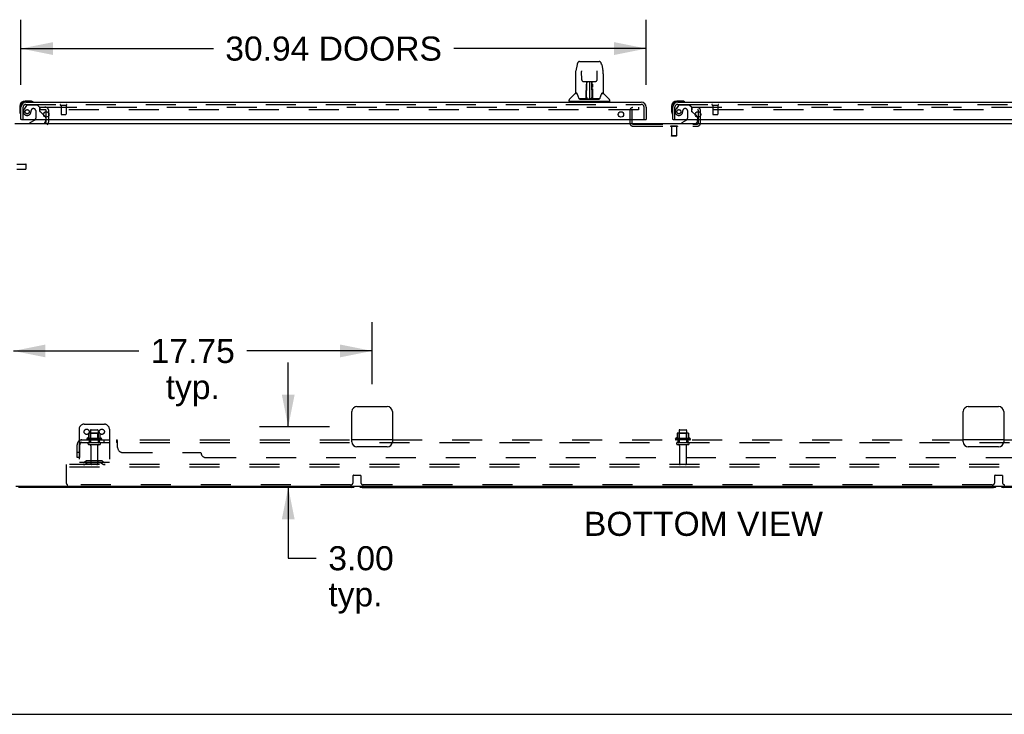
# Model space of a CAD drawing. Header units: inches. Extents: x 0 to 270, y 0 to 175.
# Tile 2 of 95: x 46 to 94, y 0 to 34. Entities that reach past the tile are written whole.
import ezdxf

# ---------------------------------------------------------------- set-up
doc = ezdxf.new("R2010")
doc.units = ezdxf.units.IN
doc.header["$LTSCALE"] = 14.84127
doc.header["$MEASUREMENT"] = 0
doc.linetypes.add('HIDDEN', pattern=[0.2, 0.1, -0.1])
doc.layers.get('0').update_dxf_attribs({"linetype": 'CONTINUOUS'})
for name, color, linetype in [('DEFAULT_2', 8, 'HIDDEN'), ('DIMENSIONS', 7, 'CONTINUOUS'), ('LEFT_OR_SECONDARY_DOOR_ASSEMBLY', 7, 'CONTINUOUS'), ('RIGHT_OR_MAIN_DOOR_ASSEMBLY', 7, 'CONTINUOUS'), ('SUBPANELS', 7, 'CONTINUOUS')]:
    doc.layers.add(name, color=color, linetype=linetype)
doc.styles.get("Standard").update_dxf_attribs({"font": 'arial.ttf'})
doc.dimstyles.new('DIMSTYLE_1', dxfattribs={"dimtxt": 1.190476, "dimasz": 1.587302, "dimexe": 0.09, "dimexo": 0.07, "dimgap": 0.0375, "dimtad": 0, "dimtih": 1, "dimtoh": 1, "dimzin": 4, "dimdsep": 46, "dimtxsty": 'Standard', "dimblk": '_FILLED', "dimblk1": '_FILLED', "dimblk2": '_FILLED', "dimcen": 0.09, "dimadec": 3, "dimazin": 1, "dimtfac": 1, "dimtdec": 3, "dimtofl": 0, "dimtmove": 0, "dimatfit": 3, "dimldrblk": '_FILLED', "dimfxl": 0, "dimtolj": 1, "dimtzin": 4, "dimarcsym": 0})

# ---------------------------------------------------------------- blocks, each defined once
blk = doc.blocks.new('_FILLED')
at = {"color": 0, "linetype": 'ByBlock'}
blk.add_solid([(0, 0), (-1, 0.2), (-1, -0.2)], dxfattribs=at)
blk = doc.blocks.new('*D6')
at = {"layer": 'DIMENSIONS', "color": 2, "linetype": 'Continuous'}
for p, q in [((45.59, 31.152), (45.59, 34.373)), ((76.527, 31.152), (76.527, 34.373)), ((45.59, 32.944), (55.108, 32.944)), ((76.527, 32.944), (67.009, 32.944))]:
    blk.add_line(p, q, dxfattribs=at)
at = {"layer": 'DIMENSIONS', "color": 2, "linetype": 'Continuous', "xscale": 1.5873015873, "yscale": 1.5873015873, "zscale": 1.5873015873, "rotation": 180}
blk.add_blockref('_FILLED', (45.59, 32.944), dxfattribs=at)
at = {"layer": 'DIMENSIONS', "color": 2, "linetype": 'Continuous', "xscale": 1.5873015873, "yscale": 1.5873015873, "zscale": 1.5873015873}
blk.add_blockref('_FILLED', (76.527, 32.944), dxfattribs=at)
at = {"layer": 'DIMENSIONS', "color": 2, "linetype": 'Continuous', "insert": (61.059, 33.539), "char_height": 1.19048, "width": 10.70986, "attachment_point": 2, "line_spacing_factor": 0.9}
blk.add_mtext('30.94 DOORS', dxfattribs=at)
blk = doc.blocks.new('*D11')
at = {"layer": 'DIMENSIONS', "color": 2, "linetype": 'Continuous'}
for p, q in [((62.965, 16.341), (62.965, 19.41)), ((45.215, 17.981), (51.415, 17.981)), ((62.965, 17.981), (56.765, 17.981))]:
    blk.add_line(p, q, dxfattribs=at)
at = {"layer": 'DIMENSIONS', "color": 2, "linetype": 'Continuous', "xscale": 1.5873015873, "yscale": 1.5873015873, "zscale": 1.5873015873, "rotation": 180}
blk.add_blockref('_FILLED', (45.215, 17.981), dxfattribs=at)
at = {"layer": 'DIMENSIONS', "color": 2, "linetype": 'Continuous', "xscale": 1.5873015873, "yscale": 1.5873015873, "zscale": 1.5873015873}
blk.add_blockref('_FILLED', (62.965, 17.981), dxfattribs=at)
at = {"layer": 'DIMENSIONS', "color": 2, "linetype": 'Continuous', "insert": (54.09, 18.576), "char_height": 1.1905, "width": 4.16003, "attachment_point": 2, "line_spacing_factor": 0.9}
blk.add_mtext('17.75\\Ptyp.', dxfattribs=at)
blk = doc.blocks.new('*D12')
at = {"layer": 'DIMENSIONS', "color": 2, "linetype": 'Continuous'}
for p, q in [((58.814, 14.23), (58.814, 17.404)), ((60.854, 14.23), (57.385, 14.23)), ((58.814, 11.23), (58.814, 7.722)), ((58.814, 7.722), (60.203, 7.722))]:
    blk.add_line(p, q, dxfattribs=at)
at = {"layer": 'DIMENSIONS', "color": 2, "linetype": 'Continuous', "xscale": 1.5873015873, "yscale": 1.5873015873, "zscale": 1.5873015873}
for p, rotation in [((58.814, 14.23), 270), ((58.814, 11.23), 90)]:
    blk.add_blockref('_FILLED', p, dxfattribs=dict(at, rotation=rotation))
at = {"layer": 'DIMENSIONS', "color": 2, "linetype": 'Continuous', "insert": (60.798, 8.318), "char_height": 1.1905, "width": 3.23509, "attachment_point": 1, "line_spacing_factor": 0.9}
blk.add_mtext('3.00\\Ptyp.', dxfattribs=at)

msp = doc.modelspace()

# ---------------------------------------------------------------- linework, layer by layer
at = {"color": 7, "linetype": 'Continuous'}
for p, q in [((46.8399, 29.5506), (46.8399, 29.8166)), ((46.8399, 29.3546), (46.8399, 29.4336)), ((45.2774, 29.2296), (110.9024, 29.2296)), ((62.2149, 15.2296), (63.7149, 15.2296)), ((92.4649, 15.2296), (93.9649, 15.2296)), ((61.9649, 13.4796), (61.9649, 14.9796)), ((63.9649, 14.9796), (63.9649, 13.4796)), ((92.2149, 13.4796), (92.2149, 14.9796)), ((94.2149, 14.9796), (94.2149, 13.4796)), ((63.7149, 13.2296), (62.2149, 13.2296)), ((93.9649, 13.2296), (92.4649, 13.2296)), ((45.3399, 11.2921), (110.7774, 11.2921)), ((61.9649, 11.2296), (45.4649, 11.2296)), ((62.4649, 11.2296), (93.7149, 11.2296)), ((110.7149, 11.2296), (94.2149, 11.2296)), ((0, 0), (269.8413, 0))]:
    msp.add_line(p, q, dxfattribs=at)
for centre, radius, start, end in [((46.7149, 29.3546), 0.125, 270, 360), ((62.2149, 14.9796), 0.25, 90, 180), ((63.7149, 14.9796), 0.25, 0, 90), ((92.4649, 14.9796), 0.25, 90, 180), ((93.9649, 14.9796), 0.25, 0, 90), ((62.2149, 13.4796), 0.25, 180, 270), ((63.7149, 13.4796), 0.25, 270, 360), ((92.4649, 13.4796), 0.25, 180, 270), ((93.9649, 13.4796), 0.25, 270, 360), ((61.9649, 11.4796), 0.25, 270, 311.40459), ((62.4649, 11.4796), 0.25, 228.59544, 270), ((93.7149, 11.4796), 0.25, 270, 311.40456), ((94.2149, 11.4796), 0.25, 228.59541, 270)]:
    msp.add_arc(centre, radius, start, end, dxfattribs=at)
at = {"layer": 'DEFAULT_2', "color": 8, "linetype": 'HIDDEN'}
for p, q in [((46.5274, 30.0421), (46.5274, 29.9171)), ((46.5274, 30.0421), (46.8437, 30.0421)), ((46.8437, 29.9171), (46.5274, 29.9171)), ((46.8399, 29.8166), (46.8399, 29.8546)), ((46.8711, 30.0421), (76.1524, 30.0421)), ((76.1524, 29.9171), (46.8711, 29.9171)), ((46.9649, 29.3546), (46.9649, 29.8546)), ((75.7149, 29.8681), (75.7149, 29.2596)), ((75.8189, 29.8681), (75.8189, 29.2596)), ((76.1524, 30.0421), (76.1524, 29.9171)), ((78.7774, 30.0421), (78.7774, 29.9171)), ((78.7774, 30.0421), (108.0586, 30.0421)), ((108.0586, 29.9171), (78.7774, 29.9171)), ((79.1109, 29.2596), (79.1109, 29.8681)), ((79.2149, 29.2596), (79.2149, 29.8681)), ((46.8399, 29.4336), (46.8399, 29.5506)), ((75.8689, 29.2096), (79.0609, 29.2096)), ((75.8689, 29.1056), (79.0609, 29.1056)), ((77.7304, 29.1096), (77.7304, 29.0916)), ((78.0674, 29.1096), (77.7304, 29.1096)), ((78.0674, 29.0916), (77.7304, 29.0916)), ((77.7749, 29.0916), (77.7749, 28.6196)), ((78.0229, 29.0916), (78.0229, 28.6196)), ((78.0674, 29.1096), (78.0674, 29.0916)), ((77.7849, 28.6096), (77.7749, 28.6196)), ((78.0229, 28.6196), (77.7749, 28.6196)), ((78.0129, 28.6096), (77.7849, 28.6096)), ((78.0129, 28.6096), (78.0229, 28.6196)), ((45.3829, 27.2286), (45.8299, 27.2286)), ((45.3829, 26.9806), (45.8299, 26.9806)), ((45.8399, 26.9906), (45.8399, 27.2186)), ((48.7149, 14.3546), (49.7149, 14.3546)), ((48.4649, 14.1046), (48.4649, 12.3546)), ((49.5707, 13.6496), (48.8591, 13.6496)), ((48.9374, 13.9051), (48.9374, 13.6775)), ((49.4705, 13.9156), (48.9593, 13.9156)), ((49.0314, 13.8956), (49.0114, 13.9156)), ((49.0274, 14.0496), (49.0274, 13.4546)), ((49.0314, 13.5996), (49.0314, 13.8956)), ((49.3984, 13.8956), (49.0314, 13.8956)), ((49.0574, 14.0796), (49.3724, 14.0796)), ((49.3984, 13.8956), (49.4184, 13.9156)), ((49.3984, 13.5996), (49.3984, 13.8956)), ((49.4024, 14.0496), (49.4024, 13.4546)), ((49.4924, 13.9051), (49.4924, 13.6775)), ((49.9649, 14.1046), (49.9649, 12.3546)), ((78.6957, 13.6496), (77.9841, 13.6496)), ((78.0624, 13.9051), (78.0624, 13.6775)), ((78.5955, 13.9156), (78.0843, 13.9156)), ((78.1564, 13.8956), (78.1364, 13.9156)), ((78.1524, 14.0496), (78.1524, 13.4546)), ((78.1564, 13.5996), (78.1564, 13.8956)), ((78.5234, 13.8956), (78.1564, 13.8956)), ((78.1824, 14.0796), (78.4974, 14.0796)), ((78.5234, 13.8956), (78.5434, 13.9156)), ((78.5234, 13.5996), (78.5234, 13.8956)), ((78.5274, 14.0496), (78.5274, 13.4546)), ((78.6174, 13.9051), (78.6174, 13.6775)), ((49.549, 13.5796), (48.8808, 13.5796)), ((48.9574, 13.4546), (49.4724, 13.4546)), ((48.9574, 13.3446), (49.4724, 13.3446)), ((49.0314, 13.5996), (49.0114, 13.5796)), ((49.3984, 13.5996), (49.0314, 13.5996)), ((49.0499, 13.2821), (49.0499, 12.3846)), ((49.3799, 13.2821), (49.3799, 12.3846)), ((49.3984, 13.5996), (49.4184, 13.5796)), ((78.674, 13.5796), (78.0058, 13.5796)), ((78.0824, 13.4546), (78.5974, 13.4546)), ((78.0824, 13.3446), (78.5974, 13.3446)), ((78.1564, 13.5996), (78.1364, 13.5796)), ((78.5234, 13.5996), (78.1564, 13.5996)), ((78.1749, 13.2821), (78.1749, 12.3846)), ((78.5049, 13.2821), (78.5049, 12.3846)), ((78.5234, 13.5996), (78.5434, 13.5796)), ((47.8399, 12.2296), (47.8399, 12.3546)), ((108.8399, 12.3546), (47.8399, 12.3546)), ((47.8399, 11.4171), (47.8399, 12.2296)), ((108.8399, 12.2296), (47.8399, 12.2296)), ((49.9649, 12.4586), (48.4649, 12.4586)), ((48.8078, 12.5272), (48.7398, 12.4782)), ((48.8685, 12.4428), (48.8006, 12.3938)), ((49.5554, 12.5486), (48.8744, 12.5486)), ((49.5554, 12.4446), (48.8744, 12.4446)), ((49.0399, 12.5486), (49.0399, 12.4446)), ((49.3899, 12.5486), (49.3899, 12.4446)), ((49.5613, 12.4428), (49.6292, 12.3938)), ((49.622, 12.5272), (49.69, 12.4782)), ((62.0274, 11.4796), (62.0274, 11.8106)), ((62.0474, 11.8306), (62.3824, 11.8306)), ((62.4024, 11.8106), (62.4024, 11.4796)), ((93.7774, 11.4796), (93.7774, 11.8106)), ((93.7974, 11.8306), (94.1324, 11.8306)), ((94.1524, 11.8106), (94.1524, 11.4796)), ((61.9024, 11.3546), (47.9024, 11.3546)), ((93.6524, 11.3546), (62.5274, 11.3546))]:
    msp.add_line(p, q, dxfattribs=at)
for centre in [(48.8399, 13.9796), (49.5899, 13.9796)]:
    msp.add_circle(centre, 0.128, dxfattribs=at)
for centre, radius, start, end in [((46.7774, 29.8546), 0.1875, 0, 90), ((46.7774, 29.8546), 0.0625, 0, 90), ((75.8689, 29.8681), 0.154, 90, 180), ((75.8689, 29.8681), 0.05, 90, 180), ((79.0609, 29.8681), 0.154, 0, 90), ((79.0609, 29.8681), 0.05, 0, 90), ((46.7149, 29.3546), 0.25, 310.76087, 360), ((75.8689, 29.2596), 0.154, 180, 270), ((75.8689, 29.2596), 0.05, 180, 270), ((79.0609, 29.2596), 0.154, 270, 360), ((79.0609, 29.2596), 0.05, 270, 360), ((45.8299, 27.2186), 0.01, 360, 90), ((45.8299, 26.9906), 0.01, 270, 0), ((48.7149, 14.1046), 0.25, 90, 180), ((49.7149, 14.1046), 0.25, 0, 90), ((48.8808, 13.618), 0.0384, 124.44966, 270), ((49.2149, 13.0495), 0.6977, 113.96793, 120.66313), ((48.9274, 13.6962), 0.01, 293.96793, 360), ((48.9474, 13.9051), 0.01, 95.19383, 180), ((48.9593, 13.7744), 0.1412, 90, 95.20805), ((49.0574, 14.0496), 0.03, 89.99999, 180), ((49.3724, 14.0496), 0.03, 0, 90.00001), ((49.4705, 13.7744), 0.1412, 84.79195, 90), ((49.4824, 13.9051), 0.01, 0, 84.80617), ((49.5024, 13.6962), 0.01, 180, 246.03207), ((49.2149, 13.0495), 0.6977, 59.33687, 66.03207), ((49.549, 13.618), 0.0384, 270, 55.55034), ((78.0058, 13.618), 0.0384, 124.44966, 270), ((78.3399, 13.0495), 0.6977, 113.96793, 120.66313), ((78.0524, 13.6962), 0.01, 293.96793, 360), ((78.0724, 13.9051), 0.01, 95.19383, 180), ((78.0843, 13.7744), 0.1412, 90, 95.20805), ((78.1824, 14.0496), 0.03, 89.99999, 180), ((78.4974, 14.0496), 0.03, 0, 90.00001), ((78.5955, 13.7744), 0.1412, 84.79195, 90), ((78.6074, 13.9051), 0.01, 0, 84.80617), ((78.6274, 13.6962), 0.01, 180, 246.03207), ((78.3399, 13.0495), 0.6977, 59.33687, 66.03207), ((78.674, 13.618), 0.0384, 270, 55.55034), ((48.9574, 13.3996), 0.055, 90, 270), ((48.9874, 13.2821), 0.0625, 0, 90), ((49.4424, 13.2821), 0.0625, 90, 180), ((49.4724, 13.3996), 0.055, 270, 90), ((78.0824, 13.3996), 0.055, 90, 270), ((78.1124, 13.2821), 0.0625, 0, 90), ((78.5674, 13.2821), 0.0625, 90, 180), ((78.5974, 13.3996), 0.055, 270, 90), ((48.6791, 12.5626), 0.104, 270, 305.75389), ((48.6791, 12.5626), 0.208, 270, 305.75389), ((48.8744, 12.4346), 0.114, 90, 125.75389), ((48.8744, 12.4346), 0.01, 90, 125.75389), ((49.0799, 12.3846), 0.03, 180, 270), ((49.3499, 12.3846), 0.03, 270, 360), ((49.5554, 12.4346), 0.114, 54.24611, 90), ((49.5554, 12.4346), 0.01, 54.24611, 90), ((49.7507, 12.5626), 0.208, 234.24611, 270), ((49.7507, 12.5626), 0.104, 234.24611, 270), ((78.2049, 12.3846), 0.03, 180, 270), ((78.4749, 12.3846), 0.03, 270, 360), ((62.0474, 11.8106), 0.02, 90, 180), ((62.3824, 11.8106), 0.02, 0, 90), ((93.7974, 11.8106), 0.02, 90, 180), ((94.1324, 11.8106), 0.02, 0, 90), ((47.9024, 11.4171), 0.0625, 180, 270), ((61.9024, 11.4796), 0.125, 270, 360), ((62.5274, 11.4796), 0.125, 180, 270), ((93.6524, 11.4796), 0.125, 270, 360), ((94.2774, 11.4796), 0.125, 180, 270)]:
    msp.add_arc(centre, radius, start, end, dxfattribs=at)
at = {"layer": 'LEFT_OR_SECONDARY_DOOR_ASSEMBLY', "color": 7, "linetype": 'Continuous'}
for p, q in [((73.2302, 32.3034), (74.1996, 32.3034)), ((73.0259, 31.6999), (73.0259, 30.7365)), ((73.0259, 31.6999), (73.0259, 31.6999)), ((73.1061, 32.1489), (73.041, 31.8435)), ((73.327, 31.8388), (73.3271, 31.8351)), ((73.3271, 31.8351), (73.3273, 31.8304)), ((73.3273, 31.8304), (73.3275, 31.8247)), ((73.3275, 31.8247), (73.3277, 31.8143)), ((73.335, 31.3968), (73.3277, 31.8143)), ((74.0948, 31.3968), (74.1022, 31.8197)), ((74.1022, 31.8197), (74.1024, 31.8286)), ((74.1024, 31.8286), (74.1026, 31.8335)), ((74.3237, 32.1488), (74.3887, 31.8435)), ((74.4039, 31.6999), (74.4039, 30.7365)), ((73.4151, 31.3191), (73.4754, 31.3191)), ((73.5161, 31.32), (73.9137, 31.32)), ((73.5752, 31.32), (73.5722, 30.9654)), ((73.5729, 31.1854), (73.5728, 31.1544)), ((73.5773, 30.4603), (73.5923, 31.32)), ((73.6009, 31.3152), (73.6002, 31.2664)), ((73.601, 31.32), (73.6009, 31.3152)), ((73.7149, 31.32), (73.7149, 30.4491)), ((73.8296, 31.2664), (73.8288, 31.32)), ((73.8525, 30.4603), (73.8375, 31.32)), ((73.8576, 30.9654), (73.8546, 31.32)), ((73.9544, 31.3191), (74.0147, 31.3191)), ((73.0173, 30.7121), (72.7225, 30.4173)), ((73.0944, 30.7286), (73.0338, 30.7286)), ((73.0382, 30.7207), (73.1001, 30.7207)), ((73.097, 30.7259), (73.0978, 30.7247)), ((73.5608, 30.4727), (73.5636, 30.7941)), ((73.5706, 30.7679), (73.5633, 30.768)), ((73.5636, 30.7941), (73.5639, 30.8451)), ((73.5643, 31.0408), (73.5646, 31.0792)), ((73.5646, 31.0792), (73.5648, 31.1161)), ((73.5648, 31.1161), (73.565, 31.1501)), ((73.565, 31.1501), (73.565, 31.1799)), ((73.568, 30.4726), (73.5706, 30.7679)), ((73.5715, 30.9654), (73.5721, 31.0407)), ((73.5725, 31.0806), (73.5721, 31.0407)), ((73.5722, 30.9654), (73.5721, 30.9451)), ((73.5721, 30.9451), (73.5721, 30.9371)), ((73.5721, 30.9371), (73.5737, 30.9371)), ((73.5727, 31.119), (73.5725, 31.0806)), ((73.5728, 31.1544), (73.5727, 31.119)), ((73.5731, 31.0765), (73.588, 31.0768)), ((73.5737, 30.9371), (73.5731, 30.8606)), ((73.5731, 30.8606), (73.5731, 30.8605)), ((73.5731, 30.8531), (73.5731, 30.8604)), ((73.5731, 30.8415), (73.5731, 30.8531)), ((73.5753, 30.8531), (73.5731, 30.8531)), ((73.5731, 30.8506), (73.5812, 30.8506)), ((73.5732, 30.6053), (73.5732, 30.8407)), ((73.5884, 31.0947), (73.5733, 31.0947)), ((73.8565, 31.0947), (73.8414, 31.0947)), ((73.8418, 31.0768), (73.8567, 31.0765)), ((73.8486, 30.8506), (73.8567, 30.8506)), ((73.8567, 30.8531), (73.8545, 30.8531)), ((73.8561, 30.9371), (73.8567, 30.8606)), ((73.8566, 30.6053), (73.8566, 30.8409)), ((73.8567, 30.8604), (73.8567, 30.8584)), ((73.8567, 30.8584), (73.8567, 30.8468)), ((73.8567, 30.8468), (73.8567, 30.8439)), ((73.8567, 30.8439), (73.8567, 30.8429)), ((73.8572, 31.1001), (73.857, 31.1372)), ((73.8575, 31.0608), (73.8572, 31.1001)), ((73.8583, 30.9654), (73.8575, 31.0608)), ((73.8577, 30.9451), (73.8576, 30.9654)), ((73.8577, 30.9371), (73.8577, 30.9451)), ((73.8583, 30.9462), (73.8583, 30.956)), ((73.8583, 30.9182), (73.8583, 30.9462)), ((73.8592, 30.7679), (73.8618, 30.4726)), ((73.8648, 31.1799), (73.8648, 31.1501)), ((73.8648, 31.1501), (73.865, 31.1161)), ((73.865, 31.1161), (73.8652, 31.0792)), ((73.8652, 31.0792), (73.8655, 31.0408)), ((73.8662, 30.7941), (73.869, 30.4727)), ((74.3278, 30.7173), (74.3319, 30.7247)), ((74.3297, 30.7207), (74.3916, 30.7207)), ((74.3319, 30.7246), (74.3319, 30.7247)), ((74.3354, 30.7286), (74.3359, 30.729)), ((74.396, 30.7286), (74.3354, 30.7286)), ((74.4125, 30.7121), (74.7073, 30.4173)), ((46.0492, 30.3476), (45.7929, 30.3476)), ((45.8364, 30.2876), (45.7929, 30.2876)), ((46.0872, 30.3448), (46.0492, 30.3476)), ((72.711, 30.3349), (72.711, 30.3894)), ((74.711, 30.327), (72.7188, 30.327)), ((72.77, 30.327), (72.77, 30.2876)), ((73.5621, 30.453), (73.2291, 30.453)), ((73.2504, 30.4451), (74.1793, 30.4451)), ((73.5635, 30.4531), (73.5621, 30.453)), ((73.5646, 30.4492), (73.5634, 30.4498)), ((73.5669, 30.4547), (73.567, 30.4527)), ((73.5702, 30.4628), (73.5703, 30.4635)), ((73.5703, 30.4644), (73.5704, 30.4659)), ((73.5703, 30.4635), (73.5703, 30.4644)), ((73.5704, 30.4659), (73.5705, 30.4676)), ((73.5705, 30.4676), (73.5707, 30.4747)), ((73.5707, 30.4747), (73.571, 30.485)), ((73.571, 30.485), (73.5716, 30.5138)), ((73.571, 30.485), (73.5712, 30.4609)), ((73.5716, 30.5138), (73.5732, 30.6053)), ((73.5766, 30.4498), (73.5805, 30.4464)), ((73.5872, 30.5278), (73.5785, 30.528)), ((73.581, 30.453), (73.5795, 30.453)), ((73.5872, 30.5278), (73.586, 30.4513)), ((73.586, 30.4513), (73.7149, 30.4491)), ((73.8438, 30.4513), (73.7149, 30.4491)), ((73.8513, 30.528), (73.8426, 30.5278)), ((73.8438, 30.4513), (73.8426, 30.5278)), ((73.8503, 30.453), (73.8488, 30.453)), ((73.8566, 30.6053), (73.8582, 30.5138)), ((73.8582, 30.5138), (73.8588, 30.4864)), ((73.8586, 30.4609), (73.8588, 30.485)), ((73.8586, 30.4609), (73.8589, 30.4589)), ((73.8588, 30.4864), (73.8591, 30.474)), ((73.8591, 30.474), (73.8592, 30.4713)), ((73.8592, 30.4713), (73.8593, 30.4683)), ((73.8593, 30.4683), (73.8594, 30.4664)), ((73.8594, 30.4664), (73.8594, 30.4648)), ((73.8594, 30.4648), (73.8595, 30.4638)), ((73.8595, 30.4638), (73.8595, 30.463)), ((73.8595, 30.463), (73.8596, 30.4623)), ((73.8625, 30.455), (73.8635, 30.4542)), ((73.8628, 30.4527), (73.8629, 30.4547)), ((73.8646, 30.4475), (73.8652, 30.4492)), ((74.2007, 30.453), (73.8677, 30.453)), ((74.6598, 30.327), (74.6598, 30.2876)), ((74.7188, 30.3349), (74.7188, 30.3894)), ((45.5299, 30.0846), (45.5299, 29.8283)), ((45.5299, 29.8283), (45.5328, 29.7904)), ((45.6099, 29.4336), (45.5899, 29.4336)), ((46.27, 29.4066), (46.0319, 29.2686)), ((46.0319, 29.2296), (46.0319, 29.2686)), ((46.709, 29.6605), (46.7896, 29.5799)), ((46.8189, 29.4336), (46.8189, 29.3866)), ((76.5074, 29.4336), (76.5274, 29.4336))]:
    msp.add_line(p, q, dxfattribs=at)
at = {"layer": 'LEFT_OR_SECONDARY_DOOR_ASSEMBLY', "color": 3, "linetype": 'Continuous'}
for p, q in [((45.8364, 30.2876), (76.2809, 30.2876)), ((45.5899, 29.4336), (45.5899, 30.0411)), ((76.5274, 30.0411), (76.5274, 29.4336)), ((45.6099, 29.4336), (76.5074, 29.4336))]:
    msp.add_line(p, q, dxfattribs=at)
at = {"layer": 'LEFT_OR_SECONDARY_DOOR_ASSEMBLY', "color": 8, "linetype": 'HIDDEN'}
for p, q in [((45.6939, 29.4336), (45.6939, 30.0411)), ((45.8699, 30.1291), (45.7685, 29.9848)), ((45.8364, 30.1836), (76.2809, 30.1836)), ((45.9345, 30.1626), (46.3859, 30.1626)), ((46.2219, 29.9706), (46.1889, 29.9706)), ((46.3199, 29.8726), (46.3199, 29.4932)), ((46.5119, 30.0366), (46.3859, 30.1626)), ((46.5119, 30.0366), (46.5119, 29.8576)), ((46.5704, 29.7991), (46.709, 29.6605)), ((47.5519, 30.1406), (47.8359, 30.1406)), ((47.5699, 30.1406), (47.5699, 29.6936)), ((47.8179, 30.1406), (47.8179, 29.6936)), ((76.4234, 29.4336), (76.4234, 30.0411)), ((46.8189, 29.5092), (46.8189, 29.4336)), ((47.5799, 29.6836), (47.8079, 29.6836))]:
    msp.add_line(p, q, dxfattribs=at)
at = {"layer": 'LEFT_OR_SECONDARY_DOOR_ASSEMBLY', "color": 7, "linetype": 'Continuous'}
for points in [[(73.2302, 32.3034), (73.2268, 32.3033), (73.2135, 32.3018), (73.2005, 32.2984), (73.1882, 32.2933), (73.1768, 32.2866), (73.1665, 32.2787), (73.1574, 32.2698), (73.1493, 32.26), (73.1421, 32.2495), (73.1356, 32.2381), (73.1296, 32.2257), (73.1241, 32.2121), (73.1188, 32.1972), (73.1138, 32.1805), (73.1091, 32.1619), (73.1061, 32.1489)], [(74.3237, 32.1489), (74.3207, 32.162), (74.3159, 32.1807), (74.3109, 32.1974), (74.3056, 32.2125), (74.3, 32.2261), (74.2939, 32.2385), (74.2874, 32.2499), (74.2801, 32.2605), (74.2719, 32.2702), (74.2627, 32.2791), (74.2524, 32.287), (74.241, 32.2936), (74.2286, 32.2986), (74.2155, 32.3019), (74.2022, 32.3033), (74.1996, 32.3034)], [(73.041, 31.8435), (73.0352, 31.8128), (73.0298, 31.7731), (73.0267, 31.7332), (73.0259, 31.6998)], [(73.3268, 31.8424), (73.3268, 31.8428), (73.3268, 31.8427), (73.3268, 31.8422), (73.3269, 31.8413), (73.3269, 31.8402), (73.327, 31.8388)], [(74.1026, 31.8335), (74.1027, 31.8375), (74.1028, 31.8391), (74.1029, 31.8404), (74.1029, 31.8415), (74.103, 31.8423), (74.103, 31.8423)], [(74.4039, 31.6998), (74.403, 31.7337), (74.3999, 31.7737), (74.3944, 31.8135), (74.3887, 31.8435)], [(73.335, 31.3969), (73.3354, 31.3901), (73.3373, 31.3793), (73.3407, 31.3687), (73.3456, 31.3586), (73.3519, 31.3493), (73.3595, 31.341), (73.3682, 31.3338), (73.3778, 31.328), (73.388, 31.3236), (73.3986, 31.3207), (73.4094, 31.3193), (73.4141, 31.3191)], [(73.4759, 31.3191), (73.4848, 31.3193), (73.4959, 31.3196), (73.5071, 31.3199), (73.5161, 31.32)], [(73.5729, 31.1854), (73.5726, 31.1841), (73.5718, 31.1827), (73.5706, 31.1816), (73.569, 31.1807), (73.5671, 31.1801), (73.565, 31.1799)], [(73.857, 31.1372), (73.8569, 31.1705), (73.8569, 31.1854)], [(73.9137, 31.32), (73.9228, 31.3199), (73.9339, 31.3196), (73.9451, 31.3193), (73.9537, 31.3191)], [(74.0157, 31.3191), (74.0218, 31.3194), (74.0326, 31.321), (74.0432, 31.3241), (74.0533, 31.3287), (74.0628, 31.3347), (74.0714, 31.3421), (74.0788, 31.3506), (74.0849, 31.36), (74.0896, 31.3701), (74.0928, 31.3807), (74.0945, 31.3916), (74.0948, 31.3969)], [(73.094, 30.7289), (73.0939, 30.729), (73.0938, 30.729), (73.0942, 30.7287)], [(73.0942, 30.7287), (73.0948, 30.7282), (73.0956, 30.7274), (73.0964, 30.7266), (73.097, 30.7259)], [(73.097, 30.7259), (73.0963, 30.7267), (73.0959, 30.7274), (73.0956, 30.728), (73.0955, 30.7284), (73.0958, 30.7286)], [(73.1031, 30.7207), (73.1014, 30.7219), (73.1, 30.7231), (73.0988, 30.7241), (73.0978, 30.7251), (73.097, 30.7259)], [(73.0979, 30.7247), (73.1017, 30.7178), (73.1155, 30.6895), (73.1303, 30.6538), (73.1459, 30.6115), (73.1618, 30.5635), (73.1763, 30.5166)], [(73.5639, 30.8451), (73.564, 30.8692), (73.5641, 30.892), (73.5642, 30.9133), (73.5642, 30.9326), (73.5642, 30.9498)], [(73.5721, 30.9451), (73.5722, 30.9448), (73.5734, 30.9411), (73.5737, 30.9373)], [(73.8561, 30.9371), (73.8564, 30.941), (73.8576, 30.9448)], [(73.8567, 30.8429), (73.8567, 30.8422), (73.8567, 30.8419), (73.8567, 30.8417)], [(73.8592, 30.7679), (73.8586, 30.8476), (73.8585, 30.8726), (73.8584, 30.8962), (73.8583, 30.9182)], [(73.8656, 30.9498), (73.8656, 30.9326), (73.8656, 30.9133), (73.8657, 30.892), (73.8658, 30.8692), (73.8659, 30.8451), (73.8662, 30.7941)], [(74.2535, 30.5166), (74.2676, 30.5624), (74.2833, 30.6099), (74.2989, 30.6523), (74.3139, 30.6885), (74.3278, 30.7173)], [(74.3328, 30.7259), (74.3321, 30.7251), (74.331, 30.7241), (74.3298, 30.7231), (74.3284, 30.7219), (74.3267, 30.7207)], [(74.3319, 30.7246), (74.3325, 30.7256), (74.3328, 30.7259)], [(74.3328, 30.7259), (74.3334, 30.7266), (74.3342, 30.7275), (74.335, 30.7282), (74.3354, 30.7286)], [(74.334, 30.7286), (74.3343, 30.7284), (74.3341, 30.728), (74.3339, 30.7274), (74.3335, 30.7268), (74.3328, 30.7259)], [(73.1763, 30.5166), (73.1791, 30.5079), (73.1839, 30.4952), (73.1888, 30.4848), (73.1938, 30.4761), (73.1991, 30.4689)], [(73.1991, 30.4689), (73.2049, 30.4629), (73.2115, 30.458), (73.2188, 30.4547), (73.2265, 30.4531), (73.2288, 30.453)], [(73.5634, 30.4498), (73.563, 30.4499), (73.5625, 30.4499), (73.562, 30.4496), (73.5613, 30.4492), (73.5606, 30.4486), (73.5598, 30.4478)], [(73.5601, 30.453), (73.5621, 30.4533), (73.564, 30.454), (73.5656, 30.4552), (73.5669, 30.4568), (73.5677, 30.4587), (73.568, 30.4608)], [(73.57, 30.4608), (73.5697, 30.4589), (73.569, 30.457), (73.5677, 30.4554), (73.5661, 30.4541), (73.5642, 30.4533), (73.5635, 30.4531)], [(73.5635, 30.4531), (73.5646, 30.4534), (73.5658, 30.4539), (73.5669, 30.4546)], [(73.5669, 30.4546), (73.5679, 30.4555), (73.5687, 30.4565), (73.5692, 30.4575), (73.5696, 30.4583), (73.5697, 30.4589), (73.5698, 30.4594), (73.5699, 30.4597), (73.57, 30.46), (73.57, 30.4603), (73.57, 30.4605), (73.5701, 30.4608), (73.5701, 30.461), (73.5701, 30.4613), (73.5701, 30.4615), (73.5702, 30.4618), (73.5702, 30.4621), (73.5702, 30.4628)], [(73.5672, 30.4541), (73.5689, 30.4553), (73.5701, 30.4569)], [(73.57, 30.4568), (73.5701, 30.4563), (73.5709, 30.4549), (73.5722, 30.4535), (73.5736, 30.4522), (73.5752, 30.451), (73.5766, 30.4498)], [(73.5701, 30.4569), (73.5709, 30.4588), (73.5712, 30.4609)], [(73.5763, 30.4535), (73.5754, 30.4539), (73.5745, 30.4544), (73.5736, 30.455), (73.5728, 30.4556), (73.572, 30.4564), (73.5714, 30.4573), (73.5708, 30.4582), (73.5707, 30.4584)], [(73.5795, 30.453), (73.5793, 30.453), (73.5783, 30.4531), (73.5773, 30.4532), (73.5763, 30.4535)], [(73.5805, 30.4464), (73.5817, 30.4453), (73.5819, 30.4451)], [(73.8479, 30.4451), (73.8481, 30.4453), (73.8493, 30.4465), (73.8532, 30.4498)], [(73.8527, 30.4533), (73.8515, 30.4531), (73.8503, 30.453)], [(73.8592, 30.4587), (73.8587, 30.4577), (73.858, 30.4567), (73.8572, 30.4558), (73.8562, 30.455), (73.8551, 30.4543), (73.8539, 30.4537), (73.8527, 30.4533)], [(73.8532, 30.4498), (73.8544, 30.4508), (73.8556, 30.4518), (73.8568, 30.4527), (73.8579, 30.4537), (73.8587, 30.4547), (73.8594, 30.4556), (73.8598, 30.4566), (73.8598, 30.4567)], [(73.8589, 30.4589), (73.8597, 30.4569), (73.8609, 30.4553), (73.8625, 30.4541), (73.8628, 30.4539)], [(73.8596, 30.4623), (73.8596, 30.4619), (73.8596, 30.4616), (73.8597, 30.4613), (73.8597, 30.461), (73.8597, 30.4608), (73.8597, 30.4605), (73.8598, 30.4602), (73.8598, 30.4599), (73.8599, 30.4596), (73.86, 30.4592), (73.8601, 30.4586), (73.8604, 30.4579), (73.8609, 30.457), (73.8616, 30.4559), (73.8625, 30.455)], [(73.8618, 30.4608), (73.862, 30.4588), (73.8628, 30.457), (73.864, 30.4554), (73.8656, 30.4541), (73.8675, 30.4533), (73.8696, 30.453)], [(73.8635, 30.4542), (73.8647, 30.4536), (73.8659, 30.4532)], [(73.8646, 30.4475), (73.8645, 30.447), (73.8646, 30.4467), (73.8648, 30.4465), (73.8651, 30.4463), (73.8655, 30.4463), (73.866, 30.4463), (73.8666, 30.4465), (73.8672, 30.4467), (73.8679, 30.4469), (73.8686, 30.4472), (73.8693, 30.4475), (73.87, 30.4478)], [(73.8659, 30.4532), (73.8671, 30.453), (73.8677, 30.453)], [(74.201, 30.453), (74.2029, 30.4531), (74.2105, 30.4545), (74.2179, 30.4578), (74.2246, 30.4626), (74.2304, 30.4686)], [(74.2304, 30.4686), (74.2357, 30.4758), (74.2408, 30.4844), (74.2457, 30.4947), (74.2505, 30.5074), (74.2535, 30.5166)]]:
    msp.add_lwpolyline(points, dxfattribs=at)
at = {"layer": 'LEFT_OR_SECONDARY_DOOR_ASSEMBLY', "color": 8, "linetype": 'HIDDEN'}
msp.add_circle((45.8939, 29.8206), 0.1005, dxfattribs=at)
at = {"layer": 'LEFT_OR_SECONDARY_DOOR_ASSEMBLY', "color": 3, "linetype": 'Continuous'}
for centre in [(46.8399, 29.6836), (75.2774, 29.6836)]:
    msp.add_circle(centre, 0.133, dxfattribs=at)
at = {"layer": 'LEFT_OR_SECONDARY_DOOR_ASSEMBLY', "color": 7, "linetype": 'Continuous'}
for centre, radius, start, end in [((73.0381, 30.6912), 0.0295, 90, 135), ((73.0338, 30.7365), 0.00787, 180, 270), ((73.5751, 30.8442), 0.00886, 359, 89), ((73.8546, 30.8442), 0.00886, 91, 181), ((74.3916, 30.6912), 0.0295, 45, 90), ((74.396, 30.7365), 0.00787, 270, 360), ((45.7929, 30.0846), 0.263, 90, 180), ((45.7929, 30.0846), 0.203, 90, 180), ((46.0492, 30.0976), 0.25, 59.11011, 90), ((46.1699, 30.3026), 0.015, 270, 353.62041), ((46.1699, 30.2993), 0.015, 6.37959, 59.11011), ((72.7503, 30.3894), 0.0394, 135, 180), ((72.7188, 30.3349), 0.00787, 180, 270), ((73.5749, 30.453), 0.00787, 182, 258.86947), ((73.5862, 30.4602), 0.00886, 179.00263, 269), ((73.8436, 30.4602), 0.00886, 271, 1), ((73.8549, 30.453), 0.00787, 281.13294, 358), ((74.6795, 30.3894), 0.0394, 0, 45), ((74.711, 30.3349), 0.00787, 270, 360), ((45.7799, 29.8283), 0.25, 180, 210.88989), ((45.5782, 29.7076), 0.015, 210.88989, 263.62041), ((45.5749, 29.7076), 0.015, 276.37959, 360), ((46.2199, 29.4932), 0.1, 300.09201, 323.45319), ((46.6619, 29.3866), 0.157, 270, 360), ((46.7189, 29.5092), 0.1, 27.02681, 45)]:
    msp.add_arc(centre, radius, start, end, dxfattribs=at)
at = {"layer": 'LEFT_OR_SECONDARY_DOOR_ASSEMBLY', "color": 3, "linetype": 'Continuous'}
for centre, start, end in [((45.8364, 30.0411), 90, 180), ((76.2809, 30.0411), 0, 90)]:
    msp.add_arc(centre, 0.2465, start, end, dxfattribs=at)
at = {"layer": 'LEFT_OR_SECONDARY_DOOR_ASSEMBLY', "color": 8, "linetype": 'HIDDEN'}
for centre, radius, start, end in [((45.8364, 30.0411), 0.1425, 90, 180), ((45.8939, 29.8206), 0.187, 163.15611, 342.15176), ((46.084, 29.7631), 0.3857, 144.9, 163.15611), ((45.9345, 30.0836), 0.079, 90, 144.9), ((45.698, 29.884), 0.3929, 342.07023, 358.3395), ((46.1889, 29.8726), 0.098, 90, 180), ((46.2219, 29.8726), 0.098, 0, 90), ((46.5509, 29.8576), 0.039, 180, 248.39038), ((46.4997, 29.7284), 0.1, 45, 68.39038), ((47.5519, 30.1621), 0.0215, 90, 270), ((47.8359, 30.1621), 0.0215, 270, 90), ((76.2809, 30.0411), 0.1425, 0, 90), ((46.2199, 29.4932), 0.1, 323.45319, 360), ((46.7189, 29.5092), 0.1, 0, 27.02681), ((47.5799, 29.6936), 0.01, 180, 270), ((47.8079, 29.6936), 0.01, 270, 360)]:
    msp.add_arc(centre, radius, start, end, dxfattribs=at)
at = {"layer": 'RIGHT_OR_MAIN_DOOR_ASSEMBLY', "color": 7, "linetype": 'Continuous'}
for p, q in [((78.2992, 30.3476), (78.0429, 30.3476)), ((78.0864, 30.2876), (78.0429, 30.2876)), ((78.3372, 30.3448), (78.2992, 30.3476)), ((77.7799, 30.0846), (77.7799, 29.8283)), ((77.7799, 29.8283), (77.7828, 29.7904)), ((77.8599, 29.4336), (77.8399, 29.4336)), ((78.52, 29.4066), (78.2819, 29.2686)), ((78.2819, 29.2296), (78.2819, 29.2686)), ((78.959, 29.6605), (79.0396, 29.5799)), ((79.0689, 29.4336), (79.0689, 29.3866))]:
    msp.add_line(p, q, dxfattribs=at)
at = {"layer": 'RIGHT_OR_MAIN_DOOR_ASSEMBLY', "color": 3, "linetype": 'Continuous'}
for p, q in [((78.0864, 30.2876), (108.5309, 30.2876)), ((77.8399, 29.4336), (77.8399, 30.0411)), ((77.8599, 29.4336), (108.7574, 29.4336))]:
    msp.add_line(p, q, dxfattribs=at)
at = {"layer": 'RIGHT_OR_MAIN_DOOR_ASSEMBLY', "color": 8, "linetype": 'HIDDEN'}
for p, q in [((77.9439, 29.4336), (77.9439, 30.0411)), ((78.1199, 30.1291), (78.0185, 29.9848)), ((78.0864, 30.1836), (108.5309, 30.1836)), ((78.1845, 30.1626), (78.6359, 30.1626)), ((78.4719, 29.9706), (78.4389, 29.9706)), ((78.5699, 29.8726), (78.5699, 29.4932)), ((78.7619, 30.0366), (78.6359, 30.1626)), ((78.7619, 30.0366), (78.7619, 29.8576)), ((78.8204, 29.7991), (78.959, 29.6605)), ((79.8019, 30.1406), (80.0859, 30.1406)), ((79.8199, 30.1406), (79.8199, 29.6936)), ((80.0679, 30.1406), (80.0679, 29.6936)), ((79.0689, 29.5092), (79.0689, 29.4336)), ((79.8299, 29.6836), (80.0579, 29.6836))]:
    msp.add_line(p, q, dxfattribs=at)
msp.add_circle((78.1439, 29.8206), 0.1005, dxfattribs=at)
at = {"layer": 'RIGHT_OR_MAIN_DOOR_ASSEMBLY', "color": 3, "linetype": 'Continuous'}
msp.add_circle((79.0899, 29.6836), 0.133, dxfattribs=at)
at = {"layer": 'RIGHT_OR_MAIN_DOOR_ASSEMBLY', "color": 7, "linetype": 'Continuous'}
for centre, radius, start, end in [((78.0429, 30.0846), 0.263, 90, 180), ((78.0429, 30.0846), 0.203, 90, 180), ((78.2992, 30.0976), 0.25, 59.11011, 90), ((78.4199, 30.3026), 0.015, 270, 353.62041), ((78.4199, 30.2993), 0.015, 6.37959, 59.11011), ((78.0299, 29.8283), 0.25, 180, 210.88989), ((77.8282, 29.7076), 0.015, 210.88989, 263.62041), ((77.8249, 29.7076), 0.015, 276.37959, 360), ((78.4699, 29.4932), 0.1, 300.09201, 323.45319), ((78.9119, 29.3866), 0.157, 270, 360), ((78.9689, 29.5092), 0.1, 27.02681, 45)]:
    msp.add_arc(centre, radius, start, end, dxfattribs=at)
at = {"layer": 'RIGHT_OR_MAIN_DOOR_ASSEMBLY', "color": 3, "linetype": 'Continuous'}
msp.add_arc((78.0864, 30.0411), 0.2465, 90, 180, dxfattribs=at)
at = {"layer": 'RIGHT_OR_MAIN_DOOR_ASSEMBLY', "color": 8, "linetype": 'HIDDEN'}
for centre, radius, start, end in [((78.0864, 30.0411), 0.1425, 90, 180), ((78.1439, 29.8206), 0.187, 163.15611, 342.15176), ((78.334, 29.7631), 0.3857, 144.9, 163.15611), ((78.1845, 30.0836), 0.079, 90, 144.9), ((77.948, 29.884), 0.3929, 342.07023, 358.3395), ((78.4389, 29.8726), 0.098, 90, 180), ((78.4719, 29.8726), 0.098, 0, 90), ((78.8009, 29.8576), 0.039, 180, 248.39038), ((78.7497, 29.7284), 0.1, 45, 68.39038), ((79.8019, 30.1621), 0.0215, 90, 270), ((80.0859, 30.1621), 0.0215, 270, 90), ((78.4699, 29.4932), 0.1, 323.45319, 360), ((78.9689, 29.5092), 0.1, 0, 27.02681), ((79.8299, 29.6936), 0.01, 180, 270), ((80.0579, 29.6936), 0.01, 270, 360)]:
    msp.add_arc(centre, radius, start, end, dxfattribs=at)
at = {"layer": 'SUBPANELS', "color": 8, "linetype": 'HIDDEN'}
for p, q in [((48.3711, 12.7046), (48.3711, 13.3426)), ((48.4576, 13.5257), (48.537, 13.4291)), ((48.4961, 13.4546), (48.4961, 13.5796)), ((48.4961, 13.5796), (61.9649, 13.5796)), ((48.4961, 13.4546), (108.1836, 13.4546)), ((48.4961, 12.7046), (48.4961, 13.3426)), ((48.9649, 13.5796), (48.9649, 13.4546)), ((49.4649, 13.5796), (49.4649, 13.4546)), ((49.6931, 13.5796), (49.6931, 13.4546)), ((49.9741, 13.5796), (49.9741, 13.4546)), ((50.3358, 13.4546), (50.3358, 13.5796)), ((50.3372, 13.4545), (50.3358, 13.4546)), ((50.3401, 13.4534), (50.3387, 13.4541)), ((50.3431, 13.4512), (50.3416, 13.4525)), ((50.3514, 13.4402), (50.3487, 13.444)), ((50.3628, 13.4294), (50.3613, 13.4301)), ((50.366, 13.4286), (50.3644, 13.4289)), ((50.3711, 13.2046), (50.3711, 13.5257)), ((63.9649, 13.5796), (92.2149, 13.5796)), ((78.0899, 13.5796), (78.0899, 13.4546)), ((78.5899, 13.5796), (78.5899, 13.4546)), ((94.2149, 13.5796), (108.1836, 13.5796)), ((48.4961, 12.9546), (48.3711, 12.9546)), ((48.4961, 12.7046), (48.3711, 12.7046)), ((50.6211, 12.9546), (54.4961, 12.9546)), ((54.7461, 12.7046), (101.9336, 12.7046))]:
    msp.add_line(p, q, dxfattribs=at)
at = {"layer": 'SUBPANELS', "color": 3, "linetype": 'Continuous'}
for p, q in [((63.9649, 13.5796), (61.9649, 13.5796)), ((94.2149, 13.5796), (92.2149, 13.5796))]:
    msp.add_line(p, q, dxfattribs=at)
at = {"layer": 'SUBPANELS', "color": 8, "linetype": 'HIDDEN'}
for points in [[(48.4576, 13.5257), (48.4598, 13.5277), (48.4619, 13.5301), (48.464, 13.5329), (48.4659, 13.5359), (48.4678, 13.5392), (48.4695, 13.5427), (48.4712, 13.5463), (48.4728, 13.55)], [(48.4728, 13.55), (48.4759, 13.5571), (48.4774, 13.5604), (48.479, 13.5636), (48.4805, 13.5665), (48.482, 13.5693), (48.4838, 13.572), (48.4857, 13.5744), (48.4876, 13.5762), (48.4894, 13.5776), (48.4913, 13.5786), (48.493, 13.5792), (48.4946, 13.5796), (48.4961, 13.5796)], [(48.4961, 13.514), (48.4961, 13.5142), (48.496, 13.5144), (48.496, 13.5144), (48.4961, 13.5143), (48.4961, 13.5141), (48.4961, 13.5137), (48.4961, 13.5132), (48.4961, 13.5127), (48.4961, 13.5121), (48.4961, 13.5115)], [(48.5192, 13.4506), (48.5191, 13.4507), (48.519, 13.4508), (48.5188, 13.4511), (48.5186, 13.4515), (48.5183, 13.4519), (48.518, 13.4524), (48.5177, 13.4529), (48.5174, 13.4534), (48.5171, 13.454), (48.5167, 13.4546), (48.5164, 13.4552), (48.5161, 13.4558), (48.5157, 13.4564), (48.5154, 13.4571), (48.515, 13.4577), (48.5147, 13.4584), (48.5143, 13.4591), (48.5139, 13.4598), (48.5136, 13.4605), (48.5132, 13.4612), (48.5128, 13.462), (48.5125, 13.4627), (48.5121, 13.4635), (48.5117, 13.4643), (48.5114, 13.465), (48.511, 13.4658), (48.5106, 13.4666), (48.5103, 13.4675), (48.5099, 13.4683), (48.5095, 13.4691), (48.5092, 13.47), (48.5088, 13.4708), (48.5084, 13.4717), (48.508, 13.4726), (48.5077, 13.4735), (48.5073, 13.4745), (48.5069, 13.4754), (48.5065, 13.4763), (48.5061, 13.4773), (48.5058, 13.4783), (48.5054, 13.4793), (48.505, 13.4804), (48.5046, 13.4814), (48.5042, 13.4825), (48.5038, 13.4836), (48.5034, 13.4847), (48.5031, 13.4858), (48.5027, 13.4869), (48.5023, 13.488), (48.502, 13.4891), (48.5016, 13.4903), (48.5013, 13.4914), (48.5009, 13.4925), (48.5006, 13.4937), (48.5003, 13.4948), (48.4999, 13.4959), (48.4996, 13.497), (48.4994, 13.498), (48.4991, 13.4991), (48.4988, 13.5001), (48.4986, 13.5011), (48.4983, 13.5022), (48.4981, 13.5032), (48.4978, 13.5041), (48.4976, 13.5051), (48.4974, 13.5061), (48.4972, 13.507), (48.497, 13.508), (48.4969, 13.5089), (48.4967, 13.5098), (48.4966, 13.5107), (48.4964, 13.5116), (48.4963, 13.5123), (48.4962, 13.513), (48.4961, 13.5135), (48.4961, 13.5139), (48.4961, 13.514)], [(48.5236, 13.4366), (48.5197, 13.4402), (48.5176, 13.4421), (48.5155, 13.444), (48.5132, 13.446), (48.5109, 13.4479), (48.5085, 13.4496), (48.5062, 13.4512), (48.5039, 13.4525), (48.5017, 13.4534), (48.4997, 13.4541), (48.4978, 13.4545), (48.4961, 13.4546)], [(48.5163, 13.4543), (48.5167, 13.4538), (48.5171, 13.4534), (48.5174, 13.4529), (48.5178, 13.4524), (48.5181, 13.452), (48.5184, 13.4516), (48.5187, 13.4513), (48.5189, 13.451), (48.519, 13.4508), (48.5191, 13.4506), (48.5192, 13.4506)], [(48.537, 13.4291), (48.5363, 13.4288), (48.5356, 13.4286), (48.5347, 13.4286), (48.5338, 13.4289), (48.5327, 13.4294), (48.5315, 13.4301), (48.5302, 13.431), (48.5287, 13.4322), (48.5271, 13.4335), (48.5254, 13.435), (48.5236, 13.4366)], [(50.3511, 13.5665), (50.3495, 13.5693), (50.3476, 13.572), (50.3458, 13.5744), (50.3439, 13.5762), (50.3421, 13.5776), (50.3404, 13.5786), (50.3387, 13.5792), (50.3372, 13.5796), (50.3358, 13.5796)], [(50.346, 13.4479), (50.3445, 13.4496), (50.3431, 13.4512), (50.3416, 13.4525), (50.3401, 13.4534), (50.3387, 13.4541), (50.3372, 13.4545), (50.3358, 13.4546)], [(50.3421, 13.5776), (50.3404, 13.5786), (50.3387, 13.5792), (50.3372, 13.5796)], [(50.3487, 13.444), (50.3474, 13.446), (50.346, 13.4479), (50.3445, 13.4496)], [(50.3541, 13.5604), (50.3526, 13.5636), (50.3511, 13.5665), (50.3495, 13.5693), (50.3476, 13.572), (50.3458, 13.5744)], [(50.3597, 13.431), (50.3582, 13.4322), (50.3568, 13.4335), (50.3554, 13.435), (50.354, 13.4366), (50.3527, 13.4383), (50.3514, 13.4402)], [(50.3711, 13.4291), (50.3693, 13.4288), (50.3676, 13.4286), (50.366, 13.4286), (50.3644, 13.4289), (50.3628, 13.4294), (50.3613, 13.4301), (50.3597, 13.431), (50.3582, 13.4322), (50.3568, 13.4335), (50.3554, 13.435), (50.354, 13.4366), (50.3527, 13.4383)], [(50.3571, 13.5536), (50.3556, 13.5571), (50.3541, 13.5604)], [(50.3711, 13.5257), (50.3695, 13.5277), (50.368, 13.5301), (50.3664, 13.5329), (50.3648, 13.5359), (50.3632, 13.5392), (50.3617, 13.5427), (50.3602, 13.5463), (50.3571, 13.5536)], [(50.3711, 13.5257), (50.3695, 13.5277), (50.368, 13.5301), (50.3664, 13.5329), (50.3648, 13.5359)], [(50.3711, 13.4291), (50.3693, 13.4288), (50.3676, 13.4286)]]:
    msp.add_lwpolyline(points, dxfattribs=at)
for centre, radius, start, end in [((48.6081, 13.3426), 0.237, 90, 180), ((48.6081, 13.3426), 0.112, 90, 180), ((50.6211, 13.2046), 0.25, 180, 270), ((54.7461, 12.9546), 0.25, 180, 270)]:
    msp.add_arc(centre, radius, start, end, dxfattribs=at)

# ---------------------------------------------------------------- texts
at = {"layer": 'DIMENSIONS', "color": 2, "linetype": 'Continuous', "insert": (79.3578, 10.0202), "char_height": 1.190476, "width": 11.798548, "attachment_point": 2, "line_spacing_factor": 0.9}
msp.add_mtext('BOTTOM VIEW', dxfattribs=at)

# ---------------------------------------------------------------- dimensions: what is measured, and where the dimension line sits
at = {"layer": 'DIMENSIONS', "color": 2, "linetype": 'Continuous'}
for base, p1, p2, angle, text, picture, middle in [((45.5899, 32.944), (76.5274, 31.0823), (45.5899, 31.0823), 180, '<> DOORS', '*D6', (61.0586, 32.944)), ((58.8137, 14.2296), (45.4649, 11.2296), (60.9238, 14.2296), 90, '<>\\Ptyp.', '*D12', (62.4154, 6.8294))]:
    dim = msp.add_linear_dim(base=base, p1=p1, p2=p2, angle=angle, text=text, dimstyle='DIMSTYLE_1', dxfattribs=at)
    dim.commit()
    dim.dimension.update_dxf_attribs({"geometry": picture, "text_midpoint": middle, "dimtype": 160})
dim = msp.add_linear_dim(base=(62.9649, 17.981), p1=(45.2149, 11.4796), p2=(62.9649, 16.2708), text='<>\\Ptyp.', dimstyle='DIMSTYLE_1', dxfattribs=at)
dim.commit()
dim.dimension.update_dxf_attribs({"geometry": '*D11', "text_midpoint": (54.0899, 17.0881), "dimtype": 160})

doc.saveas('drawing.dxf')
